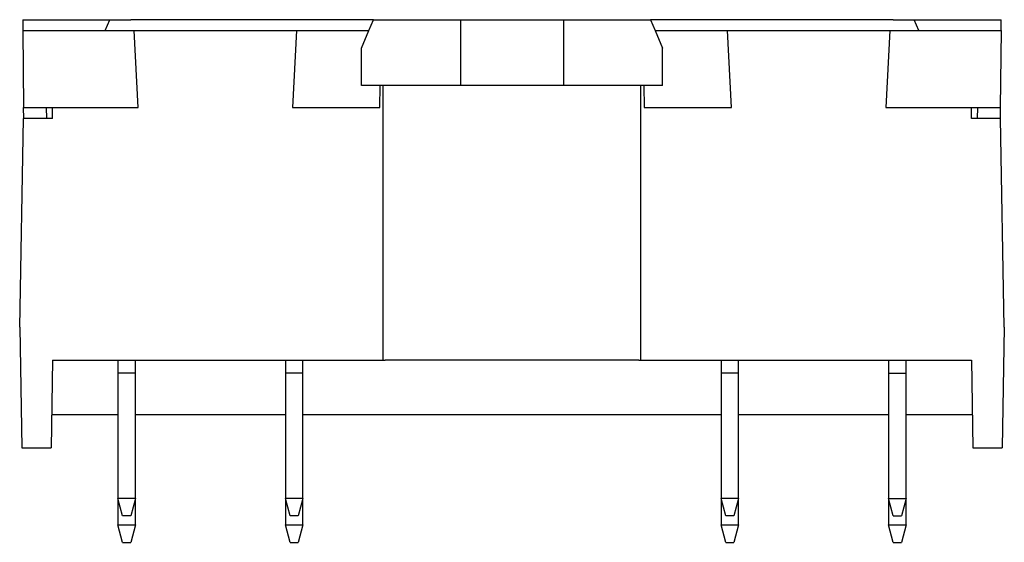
# Model space of a CAD drawing. Extents: x 35 to 270, y 100 to 375.
# Tile 4 of 14: x 128 to 173, y 124 to 148. Entities that reach past the tile are written whole.
import ezdxf

# ---------------------------------------------------------------- set-up
doc = ezdxf.new("R2010")
doc.units = 0
doc.layers.add('ARÊTES_VISIBLES_ISO_', color=7, linetype='CONTINUOUS')

msp = doc.modelspace()

# ---------------------------------------------------------------- linework, layer by layer
at = {"layer": 'ARÊTES_VISIBLES_ISO_'}
for p, q in [((128.317, 148.071), (132.274, 148.071)), ((128.317, 148.071), (128.322, 147.571)), ((132.061, 147.571), (132.274, 148.071)), ((132.274, 148.071), (133.222, 148.071)), ((142.274, 148.071), (133.222, 148.071)), ((144.274, 148.071), (142.274, 148.071)), ((144.061, 147.571), (144.274, 148.071)), ((144.274, 148.071), (148.222, 148.071)), ((148.222, 148.071), (152.922, 148.071)), ((148.222, 148.071), (148.222, 145.071)), ((152.922, 148.071), (156.87, 148.071)), ((152.922, 148.071), (152.922, 145.071)), ((158.87, 148.071), (156.87, 148.071)), ((156.87, 148.071), (157.082, 147.571)), ((167.922, 148.071), (158.87, 148.071)), ((167.922, 148.071), (168.87, 148.071)), ((168.87, 148.071), (172.826, 148.071)), ((169.082, 147.571), (168.87, 148.071)), ((172.822, 147.571), (172.826, 148.071)), ((128.322, 147.571), (133.376, 147.571)), ((128.322, 147.571), (128.352, 144.071)), ((133.56, 144.071), (133.376, 147.571)), ((133.376, 147.571), (140.767, 147.571)), ((140.767, 147.571), (140.584, 144.071)), ((140.767, 147.571), (144.061, 147.571)), ((143.722, 146.771), (144.061, 147.571)), ((157.082, 147.571), (160.376, 147.571)), ((157.082, 147.571), (157.422, 146.771)), ((160.56, 144.071), (160.376, 147.571)), ((160.376, 147.571), (167.767, 147.571)), ((167.767, 147.571), (167.584, 144.071)), ((167.767, 147.571), (172.822, 147.571)), ((172.822, 147.571), (172.791, 144.071)), ((143.722, 145.071), (143.722, 146.771)), ((157.422, 145.071), (157.422, 146.771)), ((148.222, 145.071), (143.722, 145.071)), ((144.563, 144.071), (144.572, 145.071)), ((144.715, 132.571), (144.715, 145.071)), ((152.922, 145.071), (148.222, 145.071)), ((157.422, 145.071), (152.922, 145.071)), ((156.428, 132.571), (156.428, 145.071)), ((156.572, 145.071), (156.581, 144.071)), ((128.352, 144.071), (133.56, 144.071)), ((128.357, 143.571), (128.352, 144.071)), ((129.382, 144.071), (129.386, 143.571)), ((129.672, 143.571), (129.672, 144.071)), ((140.584, 144.071), (144.563, 144.071)), ((156.581, 144.071), (160.56, 144.071)), ((167.584, 144.071), (172.791, 144.071)), ((171.472, 143.571), (171.472, 144.071)), ((171.758, 143.571), (171.762, 144.071)), ((172.791, 144.071), (172.787, 143.571)), ((128.172, 134.071), (128.338, 143.571)), ((129.672, 143.571), (128.338, 143.571)), ((172.806, 143.571), (171.472, 143.571)), ((172.972, 134.071), (172.806, 143.571)), ((128.172, 134.071), (128.268, 128.571)), ((172.972, 134.071), (172.876, 128.571)), ((129.672, 132.571), (129.602, 128.571)), ((129.672, 132.571), (144.715, 132.571)), ((132.642, 132.571), (132.642, 131.971)), ((133.442, 131.971), (133.442, 132.571)), ((140.262, 132.571), (140.262, 131.971)), ((141.062, 131.971), (141.062, 132.571)), ((144.715, 132.571), (144.799, 132.571)), ((156.345, 132.571), (144.799, 132.571)), ((156.345, 132.571), (156.428, 132.571)), ((156.428, 132.571), (171.472, 132.571)), ((160.082, 132.571), (160.082, 131.971)), ((160.882, 131.971), (160.882, 132.571)), ((167.702, 132.571), (167.702, 131.971)), ((168.502, 131.971), (168.502, 132.571)), ((171.472, 132.571), (171.542, 128.571)), ((132.642, 131.971), (132.642, 126.271)), ((133.442, 131.971), (132.642, 131.971)), ((133.442, 126.271), (133.442, 131.971)), ((140.262, 131.971), (140.262, 126.271)), ((141.062, 131.971), (140.262, 131.971)), ((141.062, 126.271), (141.062, 131.971)), ((160.082, 131.971), (160.082, 126.271)), ((160.882, 131.971), (160.082, 131.971)), ((160.882, 126.271), (160.882, 131.971)), ((167.702, 131.971), (168.502, 131.971)), ((167.702, 131.971), (167.702, 126.271)), ((168.502, 126.271), (168.502, 131.971)), ((132.642, 130.071), (129.628, 130.071)), ((140.262, 130.071), (133.442, 130.071)), ((160.082, 130.071), (141.062, 130.071)), ((167.702, 130.071), (160.882, 130.071)), ((171.515, 130.071), (168.502, 130.071)), ((128.268, 128.571), (129.602, 128.571)), ((171.542, 128.571), (172.876, 128.571)), ((132.642, 126.271), (132.642, 125.071)), ((133.442, 126.271), (132.642, 126.271)), ((132.856, 125.471), (132.642, 126.271)), ((133.442, 126.271), (133.227, 125.471)), ((133.442, 125.071), (133.442, 126.271)), ((140.262, 126.271), (140.262, 125.071)), ((141.062, 126.271), (140.262, 126.271)), ((140.476, 125.471), (140.262, 126.271)), ((141.062, 126.271), (140.847, 125.471)), ((141.062, 125.071), (141.062, 126.271)), ((160.082, 126.271), (160.082, 125.071)), ((160.882, 126.271), (160.082, 126.271)), ((160.296, 125.471), (160.082, 126.271)), ((160.882, 126.271), (160.667, 125.471)), ((160.882, 125.071), (160.882, 126.271)), ((167.702, 126.271), (167.702, 125.071)), ((167.702, 126.271), (168.502, 126.271)), ((167.916, 125.471), (167.702, 126.271)), ((168.502, 126.271), (168.287, 125.471)), ((168.502, 125.071), (168.502, 126.271)), ((133.227, 125.471), (132.856, 125.471)), ((140.847, 125.471), (140.476, 125.471)), ((160.667, 125.471), (160.296, 125.471)), ((167.916, 125.471), (168.287, 125.471)), ((132.642, 125.071), (133.442, 125.071)), ((132.856, 124.271), (132.642, 125.071)), ((133.442, 125.071), (133.227, 124.271)), ((140.262, 125.071), (141.062, 125.071)), ((140.476, 124.271), (140.262, 125.071)), ((141.062, 125.071), (140.847, 124.271)), ((160.082, 125.071), (160.882, 125.071)), ((160.296, 124.271), (160.082, 125.071)), ((160.882, 125.071), (160.667, 124.271)), ((167.702, 125.071), (168.502, 125.071)), ((167.916, 124.271), (167.702, 125.071)), ((168.502, 125.071), (168.287, 124.271)), ((132.856, 124.271), (133.227, 124.271)), ((140.476, 124.271), (140.847, 124.271)), ((160.296, 124.271), (160.667, 124.271)), ((167.916, 124.271), (168.287, 124.271))]:
    msp.add_line(p, q, dxfattribs=at)

doc.saveas('drawing.dxf')
